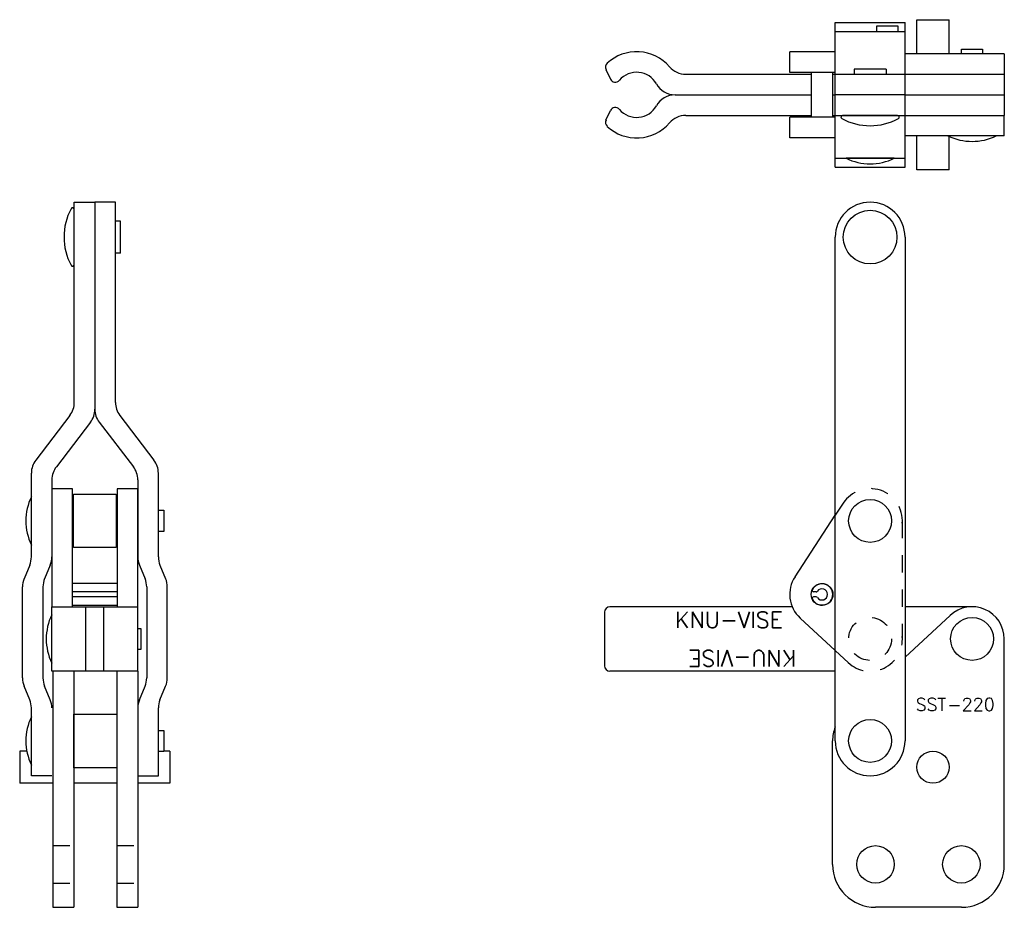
# Model space of a CAD drawing. Extents: x 6.37 to 12.11, y 4.69 to 9.86.
import ezdxf

# ---------------------------------------------------------------- set-up
doc = ezdxf.new("R2010")
doc.units = 0
doc.header["$LTSCALE"] = 0.25
doc.header["$MEASUREMENT"] = 0
doc.linetypes.add('HIDDEN2', pattern=[0.1875, 0.125, -0.0625])
doc.layers.get('0').update_dxf_attribs({"linetype": 'CONTINUOUS'})
for name, color, linetype in [('BASE', 6, 'CONTINUOUS'), ('BORDER', 7, 'CONTINUOUS'), ('DETAIL', 4, 'CONTINUOUS'), ('HANDLE', 5, 'CONTINUOUS'), ('HIDDEN', 7, 'HIDDEN2'), ('LINK', 1, 'CONTINUOUS'), ('TBAR', 3, 'CONTINUOUS')]:
    doc.layers.add(name, color=color, linetype=linetype)
doc.styles.add('ROMANS', font='romans.shx')

msp = doc.modelspace()

# ---------------------------------------------------------------- linework, layer by layer
at = {"color": 7}
for p, q in [((11.5977, 9.862), (11.7852, 9.862)), ((11.5977, 9.6637), (11.5977, 9.862)), ((11.7852, 9.6637), (11.7852, 9.862)), ((11.3639, 9.7941), (11.3639, 9.8267)), ((11.3639, 9.8267), (11.4869, 9.8267)), ((11.4869, 9.8267), (11.4869, 9.7941)), ((11.8577, 9.6637), (11.8577, 9.6912)), ((11.8577, 9.6912), (11.9807, 9.6912)), ((11.9807, 9.6912), (11.9807, 9.6637)), ((11.4186, 9.5731), (11.2326, 9.5731)), ((11.2326, 9.5731), (11.2326, 9.5441)), ((11.4186, 9.5731), (11.4186, 9.5441)), ((10.983, 9.5549), (10.983, 9.2941)), ((11.108, 9.2941), (11.108, 9.5549)), ((11.4856, 9.3049), (11.1656, 9.3049)), ((11.5977, 8.987), (11.5977, 9.1853)), ((12.0597, 9.1853), (11.7787, 9.1853)), ((11.7852, 8.987), (11.7852, 9.1853)), ((11.4661, 9.0549), (11.1851, 9.0549)), ((11.7852, 8.987), (11.5977, 8.987)), ((6.6924, 8.4364), (6.6924, 8.7564)), ((6.9606, 8.6894), (6.9316, 8.6894)), ((6.9606, 8.5034), (6.9606, 8.6894)), ((6.9606, 8.5034), (6.9316, 8.5034)), ((6.4424, 6.8031), (6.4424, 7.0841)), ((7.1816, 7.0051), (7.2142, 7.0051)), ((7.2142, 7.0051), (7.2142, 6.8821)), ((7.2142, 6.8821), (7.1816, 6.8821)), ((6.9424, 6.5781), (6.6816, 6.5781)), ((6.9424, 6.5306), (6.6816, 6.5306)), ((6.9424, 6.5006), (6.6816, 6.5006)), ((11.0122, 6.5306), (10.9958, 6.5306)), ((11.0122, 6.5006), (10.9958, 6.5006)), ((6.6816, 6.4531), (6.9424, 6.4531)), ((6.5609, 6.1156), (6.5609, 6.3966)), ((7.0631, 6.3176), (7.0805, 6.3176)), ((7.0805, 6.3176), (7.0805, 6.1946)), ((7.0805, 6.1946), (7.0631, 6.1946)), ((6.4424, 5.5218), (6.4424, 5.8028)), ((7.1816, 5.7238), (7.2142, 5.7238)), ((7.2142, 5.7238), (7.2142, 5.6008)), ((6.3744, 5.6031), (6.3744, 5.4156)), ((6.4159, 5.6031), (6.3744, 5.6031)), ((7.2142, 5.6008), (7.1816, 5.6008)), ((7.2494, 5.6031), (7.2142, 5.6031)), ((7.2494, 5.6031), (7.2494, 5.4156)), ((6.562, 5.4156), (6.3744, 5.4156)), ((6.5673, 5.4156), (6.562, 5.4156)), ((6.9394, 5.4156), (6.6899, 5.4156)), ((7.2494, 5.4156), (7.062, 5.4156))]:
    msp.add_line(p, q, dxfattribs=at)
for centre, radius in [((11.3255, 8.5961), 0.1562), ((11.3255, 6.9436), 0.125), ((11.0455, 6.5156), 0.0635), ((11.9192, 6.2561), 0.125), ((11.3255, 5.6623), 0.125), ((11.6915, 5.5093), 0.0938)]:
    msp.add_circle(centre, radius, dxfattribs=at)
for centre, radius, start, end in [((11.1656, 9.2949), 0.01, 90, 241.92751), ((11.4856, 9.2949), 0.01, 298.07249, 90), ((11.3256, 9.5949), 0.35, 241.92751, 298.07249), ((11.9192, 9.4778), 0.3244, 244.3386, 295.6614), ((11.3256, 9.3474), 0.3244, 244.3386, 295.6614), ((6.9824, 8.5964), 0.35, 151.92751, 208.07249), ((6.6824, 8.7564), 0.01, 0, 151.92751), ((6.6824, 8.4364), 0.01, 208.07249, 0), ((6.7349, 6.9436), 0.3244, 154.3386, 205.6614), ((10.9958, 6.5384), 0.00781, 155.34566, 270), ((11.0455, 6.5156), 0.0625, 204.65434, 155.34566), ((11.0455, 6.5156), 0.0325, 214.46422, 145.53578), ((10.9958, 6.4927), 0.00781, 90, 204.65434), ((11.0122, 6.5384), 0.00781, 270, 325.53578), ((11.0122, 6.4927), 0.00781, 34.46422, 90), ((6.8534, 6.2561), 0.3244, 154.3386, 205.6614), ((6.7349, 5.6623), 0.3244, 154.3386, 205.6614)]:
    msp.add_arc(centre, radius, start, end, dxfattribs=at)
at = {"layer": 'BASE', "color": 7}
for p, q in [((12.1067, 9.6637), (11.5286, 9.6637)), ((12.1067, 9.6637), (12.1067, 9.5441)), ((12.1067, 9.1853), (12.1067, 9.3049)), ((12.1067, 9.1853), (11.5286, 9.1853)), ((11.7917, 6.3935), (11.5286, 6.1493)), ((12.1067, 4.9436), (12.1067, 6.2561)), ((6.5673, 6.0686), (6.5673, 4.6936)), ((6.6899, 6.0686), (6.6899, 4.6936)), ((6.9394, 6.0686), (6.9394, 4.6936)), ((7.062, 6.0686), (7.062, 4.6936)), ((11.1067, 4.9436), (11.1067, 5.6623)), ((6.5673, 4.6936), (6.6899, 4.6936)), ((6.9394, 4.6936), (7.062, 4.6936)), ((11.8567, 4.6936), (11.3567, 4.6936))]:
    msp.add_line(p, q, dxfattribs=at)
at = {"layer": 'BASE', "color": 7, "linetype": 'HIDDEN2', "ltscale": 2}
for p, q in [((6.5673, 5.0529), (6.6899, 5.0529)), ((6.9394, 5.0529), (7.062, 5.0529)), ((6.5673, 4.8342), (6.6899, 4.8342)), ((6.9394, 4.8342), (7.062, 4.8342))]:
    msp.add_line(p, q, dxfattribs=at)
at = {"layer": 'BASE', "color": 7}
for centre in [(11.3567, 4.9436), (11.8567, 4.9436)]:
    msp.add_circle(centre, 0.109, dxfattribs=at)
for centre, radius, start, end in [((11.9192, 6.2561), 0.1875, 0, 132.86718), ((11.3255, 5.6623), 0.2188, 158.21321, 180), ((11.3567, 4.9436), 0.25, 180, 270), ((11.8567, 4.9436), 0.25, 270, 0)]:
    msp.add_arc(centre, radius, start, end, dxfattribs=at)
at = {"layer": 'DETAIL', "color": 7}
for p, q in [((6.6869, 7.0993), (6.9369, 7.0993)), ((6.6869, 6.7878), (6.6869, 7.0993)), ((6.9369, 7.0993), (6.9369, 6.7878)), ((6.9369, 6.7878), (6.6869, 6.7878)), ((6.6899, 5.8181), (6.9394, 5.8181)), ((6.6899, 5.5066), (6.6899, 5.8181)), ((6.9394, 5.8181), (6.9394, 5.5066)), ((6.9394, 5.5066), (6.6899, 5.5066))]:
    msp.add_line(p, q, dxfattribs=at)
at = {"layer": 'HANDLE', "color": 7}
for p, q in [((11.1226, 9.8461), (11.5286, 9.8461)), ((11.1226, 9.0029), (11.1226, 9.8461)), ((11.5286, 9.0029), (11.5286, 9.8461)), ((11.1226, 9.7941), (11.5286, 9.7941)), ((11.1226, 9.5441), (11.5286, 9.5441)), ((11.5286, 9.4245), (11.1226, 9.4245)), ((11.1226, 9.3049), (11.5286, 9.3049)), ((11.1226, 9.0549), (11.5286, 9.0549)), ((11.1226, 9.0029), (11.5286, 9.0029)), ((6.6924, 7.6339), (6.6924, 8.7992)), ((6.6924, 8.7992), (6.812, 8.7992)), ((6.9316, 8.7992), (6.812, 8.7992)), ((6.812, 8.7992), (6.812, 7.5937)), ((6.812, 8.7992), (6.812, 7.5937)), ((6.9316, 7.6339), (6.9316, 8.7992)), ((11.1224, 5.6623), (11.1224, 8.5961)), ((11.5286, 8.5961), (11.5286, 5.6623)), ((6.6668, 7.5581), (6.468, 7.2974)), ((6.7862, 7.5176), (6.5879, 7.259)), ((6.8379, 7.5176), (7.0362, 7.259)), ((6.9572, 7.5581), (7.156, 7.2974)), ((6.4424, 6.7319), (6.4424, 7.2216)), ((6.562, 7.1829), (6.562, 6.7319)), ((7.062, 7.1829), (7.062, 6.7341)), ((7.1816, 6.7341), (7.1816, 7.2216)), ((6.4329, 6.6861), (6.4, 6.6072)), ((6.5525, 6.6861), (6.5196, 6.6072)), ((7.0716, 6.6861), (7.1045, 6.6072)), ((7.1912, 6.6861), (7.2241, 6.6072)), ((6.3904, 6.0291), (6.3904, 6.5592)), ((6.51, 6.5592), (6.51, 6.0291)), ((7.114, 6.5592), (7.114, 6.0291)), ((7.2336, 6.0291), (7.2336, 6.5592)), ((6.4329, 5.9022), (6.4, 5.9811)), ((6.5525, 5.9022), (6.5196, 5.9811)), ((7.0716, 5.9022), (7.1045, 5.9811)), ((7.1912, 5.9022), (7.2241, 5.9811)), ((6.4424, 5.4592), (6.4424, 5.8565)), ((7.1816, 5.4592), (7.1816, 5.8542)), ((6.562, 5.4592), (6.4424, 5.4592)), ((7.062, 5.4592), (7.1816, 5.4592))]:
    msp.add_line(p, q, dxfattribs=at)
for centre, radius, start, end in [((11.3255, 8.5961), 0.2031, 0, 180), ((6.5674, 7.6339), 0.125, 322.67185, 0), ((7.0566, 7.6339), 0.125, 180, 217.32815), ((6.687, 7.5937), 0.125, 322.51209, 360), ((6.937, 7.5937), 0.125, 180, 217.48791), ((6.5674, 7.2216), 0.125, 142.67185, 180), ((7.0566, 7.2216), 0.125, 0, 37.32815), ((6.687, 7.1829), 0.125, 142.51209, 180), ((6.937, 7.1829), 0.125, 0, 37.48791), ((6.3174, 6.7341), 0.125, 337.41269, 360), ((6.437, 6.7341), 0.125, 337.41269, 360), ((7.187, 6.7341), 0.125, 180, 202.58731), ((7.3066, 6.7341), 0.125, 180, 202.58731), ((6.5154, 6.5592), 0.125, 157.41269, 180), ((6.635, 6.5592), 0.125, 157.41269, 180), ((6.989, 6.5592), 0.125, 360, 22.58731), ((7.1086, 6.5592), 0.125, 360, 22.58731), ((6.5154, 6.0291), 0.125, 180, 202.58731), ((6.635, 6.0291), 0.125, 180, 202.58731), ((6.989, 6.0291), 0.125, 337.41269, 360), ((7.1086, 6.0291), 0.125, 337.41269, 360), ((6.3174, 5.8542), 0.125, 360, 22.58731), ((6.437, 5.8542), 0.125, 0, 22.58731), ((7.187, 5.8542), 0.125, 157.41269, 180), ((7.3066, 5.8542), 0.125, 157.41269, 180), ((11.3255, 5.6623), 0.2031, 180, 0)]:
    msp.add_arc(centre, radius, start, end, dxfattribs=at)
at = {"layer": 'HIDDEN', "color": 7, "ltscale": 2}
msp.add_circle((11.3255, 6.2561), 0.125, dxfattribs=at)
at = {"layer": 'LINK', "color": 7}
for p, q in [((11.1225, 9.6745), (10.8575, 9.6745)), ((10.8575, 9.5549), (10.8575, 9.6745)), ((11.1225, 9.5549), (10.8575, 9.5549)), ((10.8575, 9.1745), (10.8575, 9.2941)), ((11.1225, 9.2941), (10.8575, 9.2941)), ((11.1225, 9.1745), (10.8575, 9.1745)), ((6.6816, 7.1311), (6.562, 7.1311)), ((6.562, 7.1311), (6.562, 6.4436)), ((6.6816, 6.4436), (6.6816, 7.1311)), ((7.062, 7.1311), (6.9424, 7.1311)), ((6.9424, 7.1311), (6.9424, 6.4436)), ((7.062, 6.4436), (7.062, 7.1311)), ((10.8882, 6.6185), (11.1224, 6.9765)), ((11.1224, 6.188), (10.9177, 6.3777))]:
    msp.add_line(p, q, dxfattribs=at)
at = {"layer": 'LINK', "color": 7, "linetype": 'HIDDEN2'}
for p, q in [((11.1682, 7.0465), (11.1224, 6.9765)), ((11.1977, 6.1182), (11.1224, 6.188))]:
    msp.add_line(p, q, dxfattribs=at)
at = {"layer": 'LINK', "color": 7, "linetype": 'HIDDEN2', "ltscale": 2}
msp.add_line((11.513, 6.9436), (11.513, 6.2561), dxfattribs=at)
at = {"layer": 'LINK', "color": 7, "linetype": 'HIDDEN2'}
for centre, start, end in [((11.3255, 6.9436), 355.82035, 146.80706), ((11.3255, 6.2561), 227.17609, 4.17965)]:
    msp.add_arc(centre, 0.188, start, end, dxfattribs=at)
at = {"layer": 'LINK', "color": 7}
msp.add_arc((11.0455, 6.5156), 0.188, 146.80706, 227.17609, dxfattribs=at)
at = {"layer": 'TBAR', "color": 7}
for p, q in [((9.7878, 9.572), (9.8137, 9.5165)), ((10.2519, 9.5441), (10.983, 9.5441)), ((11.108, 9.5441), (11.1226, 9.5441)), ((11.5286, 9.5441), (12.1067, 9.5441)), ((12.1067, 9.5441), (12.1067, 9.3049)), ((10.1902, 9.4245), (10.983, 9.4245)), ((10.1902, 9.4245), (10.983, 9.4245)), ((11.108, 9.4245), (11.1226, 9.4245)), ((11.5286, 9.4245), (12.1067, 9.4245)), ((9.7878, 9.2771), (9.8137, 9.3326)), ((10.2519, 9.3049), (10.983, 9.3049)), ((11.108, 9.3049), (11.1226, 9.3049)), ((11.5286, 9.3049), (12.1067, 9.3049)), ((6.5609, 6.0686), (6.5609, 6.4436)), ((6.5609, 6.4436), (7.0631, 6.4436)), ((6.7593, 6.0686), (6.7593, 6.4436)), ((6.8648, 6.0686), (6.8648, 6.4436)), ((7.0631, 6.0686), (7.0631, 6.4436)), ((10.8718, 6.4436), (9.81, 6.4436)), ((11.9192, 6.4436), (11.5286, 6.4436)), ((9.7787, 6.4123), (9.7787, 6.0998)), ((7.0631, 6.0686), (6.5609, 6.0686)), ((11.1224, 6.0686), (9.81, 6.0686))]:
    msp.add_line(p, q, dxfattribs=at)
for centre, radius, start, end in [((9.9662, 9.4245), 0.2511, 40.56867, 133.044), ((9.8162, 9.5852), 0.0312, 133.044, 205), ((10.2519, 9.6691), 0.125, 220.56867, 270), ((9.842, 9.5297), 0.0312, 205, 319.7349), ((9.9662, 9.4245), 0.1315, 29.1652, 139.7349), ((10.1902, 9.5495), 0.125, 209.1652, 270), ((10.1902, 9.2995), 0.125, 90, 150.8348), ((9.842, 9.3193), 0.0312, 40.2651, 155), ((9.9662, 9.4245), 0.1315, 220.2651, 330.8348), ((10.2519, 9.1799), 0.125, 90, 139.43133), ((9.8162, 9.2639), 0.0312, 155, 226.956), ((9.9662, 9.4245), 0.2511, 226.956, 319.43133), ((9.81, 6.4123), 0.0312, 90, 180), ((9.81, 6.0998), 0.0312, 180, 270)]:
    msp.add_arc(centre, radius, start, end, dxfattribs=at)

# ---------------------------------------------------------------- texts
at = {"color": 7, "style": 'ROMANS'}
msp.add_text('KNU-VISE', height=0.09375, dxfattribs=at).set_placement((10.1902, 6.3206))
msp.add_text('KNU-VISE', height=0.09375, rotation=180, dxfattribs=at).set_placement((10.8946, 6.19))
at = {"layer": 'BASE', "color": 7, "style": 'ROMANS'}
msp.add_text('-220', height=0.075, dxfattribs=at).set_placement((11.7748, 5.8371))
at = {"layer": 'BORDER', "style": 'ROMANS'}
msp.add_text('SST', height=0.0735, dxfattribs=at).set_placement((11.5912, 5.8378))

doc.saveas('drawing.dxf')
